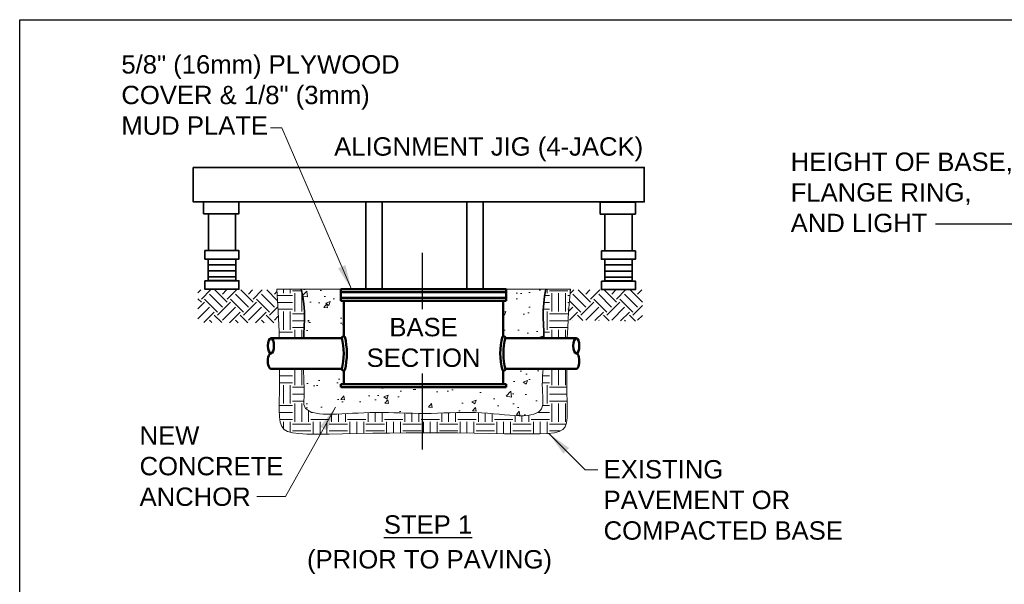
# Model space of a CAD drawing. Header units: inches. Extents: x 0 to 21.3, y 0 to 11.
# Tile 3 of 5: x 0 to 5, y 8.1 to 11. Entities that reach past the tile are written whole.
import ezdxf

# ---------------------------------------------------------------- set-up
doc = ezdxf.new("R2010")
doc.units = ezdxf.units.IN
doc.header["$LTSCALE"] = 0.375
doc.header["$MEASUREMENT"] = 0
doc.linetypes.add('CENTER', pattern=[2, 1.25, -0.25, 0.25, -0.25])
doc.layers.get('0').update_dxf_attribs({"linetype": 'CONTINUOUS', "lineweight": 35})
for name, color, linetype, lineweight in [('C-PVMT-CONC', 8, 'CONTINUOUS', 18), ('E-AFLD-LITE-RUNW', 203, 'CONTINUOUS', 50), ('E-POWR-CNDT', 83, 'CONTINUOUS', 50), ('G-ANNO-PATT', 252, 'CONTINUOUS', 18), ('G-ANNO-REDL', 1, 'CONTINUOUS', 25), ('S-ACCS-MISC', 83, 'CONTINUOUS', 35), ('S-SLAB-EDGE', 41, 'CONTINUOUS', 35)]:
    doc.layers.add(name, color=color, linetype=linetype, lineweight=lineweight)
for name, color, linetype in [('G-ANNO-DIMS', 7, 'CONTINUOUS'), ('G-ANNO-TEXT', 7, 'CONTINUOUS'), ('G-ANNO-TTLB', 7, 'CONTINUOUS')]:
    doc.layers.add(name, color=color, linetype=linetype)
doc.styles.add('01-E-BLDG-1_1', font='arial.ttf', dxfattribs={"height": 0.09375})
doc.dimstyles.new('01-E-BLDG-1_1', dxfattribs={"dimtxt": 0.09375, "dimasz": 0.125, "dimexe": 0.0625, "dimexo": 0.0625, "dimgap": 0.0625, "dimtad": 1, "dimdec": 4, "dimzin": 3, "dimdsep": 46, "dimlunit": 4, "dimtxsty": '01-E-BLDG-1_1', "dimcen": 0.0625, "dimclrd": 1, "dimclre": 1, "dimclrt": 256, "dimazin": 0, "dimtfac": 1, "dimtdec": 4, "dimtmove": 1, "dimatfit": 3, "dimfxl": 1, "dimfrac": 2, "dimtolj": 1, "dimtzin": 3, "dimlwd": 0, "dimlwe": 0, "dimarcsym": 0})
pattern_1 = [(50, (5.73272, 3.61499), (0.224144, -0.01961), [0.0234375, -0.2578125]), (355, (5.73272, 3.61499), (-0.04336, 0.23506), [0.01875, -0.20625]), (100.4514, (5.7514, 3.61335), (0.180784, 0.21545), [0.019919, -0.219107]), (46.184, (5.73272, 3.6775), (0.333513, -0.051725), [0.035156, -0.386719]), (96.6356, (5.7605, 3.67318), (0.292082, 0.304412), [0.029878, -0.32866]), (351.184, (5.7327, 3.6775), (0.292082, 0.304412), [0.028125, -0.309375]), (21, (5.76397, 3.66186), (0.1865335, -0.1258184), [0.0234375, -0.2578125]), (326, (5.76397, 3.66186), (0.076036, 0.2266094), [0.01875, -0.20625]), (71.4514, (5.7795, 3.65138), (0.2625695, 0.100791), [0.019919, -0.219107]), (37.5, (5.732716, 3.61499), (0.00379995, 0.1040293), [0, -0.20375, 0, -0.209375, 0, -0.2070312]), (7.5, (5.73272, 3.61499), (0.0822092, 0.1232537), [0, -0.119375, 0, -0.1990625, 0, -0.0789062]), (327.5, (5.66303, 3.61499), (0.1668195, -0.0070484), [0, -0.078125, 0, -0.24375, 0, -0.3234375]), (317.5, (5.63178, 3.61499), (0.1822457, 0.0312828), [0, -0.1015625, 0, -0.161875, 0, -0.2296875])]
pattern_2 = [(0, (-0.29325, 3.61499), (0.09375, 0.09375), [0.09375, -0.09375]), (0, (-0.29325, 3.65014), (0.09375, 0.09375), [0.09375, -0.09375]), (0, (-0.29325, 3.6853), (0.09375, 0.09375), [0.09375, -0.09375]), (90, (-0.28154, 3.69702), (-0.09375, 0.09375), [0.09375, -0.09375]), (90, (-0.24638, 3.69702), (-0.09375, 0.09375), [0.09375, -0.09375]), (90, (-0.21122, 3.69702), (-0.09375, 0.09375), [0.09375, -0.09375])]

# ---------------------------------------------------------------- blocks, each defined once
blk = doc.blocks.new('G-DBRK')
at = {"color": 0, "linetype": 'ByBlock', "lineweight": -2}
blk.add_ellipse((0, -0.25), major_axis=(0, -0.25), ratio=0.4, dxfattribs=at)
blk.add_ellipse((0, -0.75), major_axis=(0, -0.25), ratio=0.4, start_param=0, end_param=3.141593, dxfattribs=at)

msp = doc.modelspace()

# ---------------------------------------------------------------- hatches: boundary and pattern name
at = {"layer": 'G-ANNO-PATT', "linetype": 'Continuous'}
h = msp.add_hatch(dxfattribs=at)
h.set_pattern_fill('EARTH', color=256, scale=0.375, angle=45, style=0)
h.set_pattern_definition([(45, (0, 3.60744), (1e-17, 0.1325825), [0.09375, -0.09375]), (45, (-0.02486, 3.6323), (1e-17, 0.1325825), [0.09375, -0.09375]), (45, (-0.04972, 3.65716), (1e-17, 0.1325825), [0.09375, -0.09375]), (135, (-0.04972, 3.67373), (-0.1325825, 3e-17), [0.09375, -0.09375]), (135, (-0.02486, 3.69859), (-0.1325825, 3e-17), [0.09375, -0.09375]), (135, (7e-18, 3.72345), (-0.1325825, 3e-17), [0.09375, -0.09375])])
h.paths.add_polyline_path([(0.9104, 9.62009), (1.31328, 9.62009), (1.32302, 9.45178), (0.9104, 9.45364)])
h.paths.add_polyline_path([(2.81389, 9.62009), (3.1816, 9.62009), (3.1816, 9.4603), (2.80236, 9.46529)])
at = {"layer": 'G-ANNO-PATT'}
h = msp.add_hatch(dxfattribs=at)
h.set_pattern_fill('EARTH', color=256, scale=0.375)
h.set_pattern_definition(pattern_2)
h.paths.add_polyline_path([(1.45488, 9.47155), (1.45436, 9.51004), (1.45186, 9.54849), (1.44679, 9.5866), (1.43855, 9.62402), (1.31355, 9.62402), (1.32083, 9.5095), (1.32532, 9.40664), (1.32613, 9.37402), (1.45121, 9.37402), (1.45233, 9.39582), (1.454, 9.43337)])
h = msp.add_hatch(dxfattribs=at)
h.set_pattern_fill('AR-CONC', color=256, scale=0.03125)
h.set_pattern_definition(pattern_1)
h.paths.add_polyline_path([(1.64679, 9.37402, -0.2567236), (1.65655, 9.37896), (1.65655, 9.56402), (1.64155, 9.56402), (1.64155, 9.62402), (1.43855, 9.62402), (1.44679, 9.5866), (1.45186, 9.54849), (1.45436, 9.51004), (1.45488, 9.47155), (1.454, 9.43337), (1.45233, 9.39582), (1.45121, 9.37402)])
h = msp.add_hatch(dxfattribs=at)
h.set_pattern_fill('AR-CONC', color=256, scale=0.03125)
h.set_pattern_definition(pattern_1)
h.paths.add_polyline_path([(2.47055, 9.37896, -0.2567236), (2.48031, 9.37402), (2.67846, 9.37402), (2.67717, 9.4072), (2.67584, 9.44287), (2.67508, 9.47927), (2.67543, 9.51598), (2.67743, 9.55261), (2.68163, 9.58876), (2.68855, 9.62402), (2.48555, 9.62402), (2.48555, 9.56402), (2.47055, 9.56402)])
h = msp.add_hatch(dxfattribs=at)
h.set_pattern_fill('EARTH', color=256, scale=0.375)
h.set_pattern_definition(pattern_2)
h.paths.add_polyline_path([(2.67508, 9.47927), (2.67584, 9.44287), (2.67717, 9.4072), (2.67846, 9.37415), (2.79757, 9.37415), (2.79985, 9.4277), (2.80432, 9.50816), (2.81355, 9.62402), (2.68855, 9.62402), (2.68163, 9.58876), (2.67743, 9.55261), (2.67543, 9.51598)])
h = msp.add_hatch(dxfattribs=at)
h.set_pattern_fill('EARTH', color=256, scale=0.375)
h.set_pattern_definition(pattern_2)
h.paths.add_polyline_path([(2.7962, 9.09846), (2.79506, 9.15953), (2.79469, 9.2179), (2.67456, 9.2179), (2.67327, 9.20065), (2.67166, 9.17748), (2.67051, 9.15561), (2.67007, 9.13494), (2.67048, 9.11539), (2.67145, 9.09698), (2.67257, 9.07976), (2.67384, 9.04152), (2.66899, 9.01744), (2.65616, 8.9997), (2.63408, 8.9872), (2.61093, 8.98167), (2.5935, 8.97923), (2.57404, 8.97796), (2.55259, 8.9778), (2.52923, 8.97867), (2.50413, 8.98036), (2.47749, 8.98262), (2.44951, 8.9852), (2.42038, 8.98787), (2.3903, 8.99038), (2.35948, 8.99247), (2.3281, 8.99391), (2.29635, 8.99452), (2.26431, 8.99442), (2.23207, 8.9938), (2.19968, 8.99285), (2.16723, 8.99175), (2.13478, 8.99069), (2.10241, 8.98987), (2.07019, 8.98947), (2.03818, 8.98962), (2.00637, 8.99023), (1.97478, 8.99113), (1.94338, 8.99218), (1.91218, 8.99321), (1.88116, 8.99406), (1.85033, 8.99459), (1.81966, 8.99463), (1.7892, 8.99408), (1.75907, 8.99305), (1.72945, 8.9917), (1.70052, 8.99019), (1.67245, 8.98868), (1.64541, 8.98733), (1.61958, 8.9863), (1.59512, 8.98575), (1.5722, 8.98582), (1.55096, 8.98659), (1.5215, 8.98887), (1.48791, 8.99567), (1.45948, 9.01539), (1.45227, 9.0351), (1.45224, 9.05652), (1.45273, 9.07083), (1.45332, 9.08704), (1.4536, 9.1053), (1.45328, 9.12571), (1.45247, 9.14825), (1.45137, 9.17283), (1.45019, 9.19939), (1.44951, 9.21802), (1.32815, 9.21802), (1.32785, 9.16313), (1.32699, 9.10203), (1.32625, 9.05016), (1.32622, 9.00702), (1.32757, 8.97207), (1.33133, 8.94448), (1.33864, 8.92338), (1.35063, 8.90789), (1.36842, 8.89711), (1.39314, 8.89018), (1.42593, 8.8862), (1.46791, 8.8843), (1.51981, 8.8837), (1.58073, 8.88403), (1.64939, 8.88504), (1.72448, 8.88646), (1.80471, 8.88805), (1.8888, 8.88954), (1.97543, 8.89067), (2.06332, 8.89119), (2.15118, 8.89092), (2.23772, 8.89003), (2.32166, 8.88874), (2.40172, 8.88731), (2.47662, 8.88597), (2.54507, 8.88498), (2.60581, 8.88457), (2.65754, 8.88498), (2.69938, 8.88657), (2.73206, 8.89013), (2.75667, 8.89658), (2.77434, 8.90683), (2.78617, 8.92178), (2.79328, 8.94235), (2.79679, 8.96945), (2.79779, 9.00398), (2.79735, 9.04679)])
h = msp.add_hatch(dxfattribs=at)
h.set_pattern_fill('AR-CONC', color=256, scale=0.03125)
h.set_pattern_definition(pattern_1)
h.paths.add_polyline_path([(2.67257, 9.07976), (2.67145, 9.09698), (2.67048, 9.11539), (2.67007, 9.13494), (2.67051, 9.15561), (2.67166, 9.17748), (2.67327, 9.20065), (2.67456, 9.21802), (2.48031, 9.21802, -0.2567236), (2.47055, 9.21309), (2.47055, 9.13902), (2.48555, 9.13902), (2.48555, 9.12402), (1.64155, 9.12402), (1.64155, 9.13902), (1.65655, 9.13902), (1.65655, 9.21309, -0.2567236), (1.64679, 9.21802), (1.44951, 9.21802), (1.45019, 9.19939), (1.45137, 9.17283), (1.45247, 9.14825), (1.45328, 9.12571), (1.4536, 9.1053), (1.45332, 9.08704), (1.45273, 9.07083), (1.45224, 9.05652), (1.45227, 9.0351), (1.45948, 9.01539), (1.48522, 8.99754), (1.49852, 8.99352), (1.514, 8.99039), (1.53152, 8.9881), (1.55096, 8.98659), (1.5722, 8.98582), (1.59512, 8.98575), (1.61958, 8.9863), (1.64541, 8.98733), (1.67245, 8.98868), (1.70052, 8.99019), (1.72945, 8.9917), (1.75907, 8.99305), (1.7892, 8.99408), (1.81966, 8.99463), (1.85033, 8.99459), (1.88116, 8.99406), (1.91218, 8.99321), (1.94338, 8.99218), (1.97478, 8.99113), (2.00637, 8.99023), (2.03818, 8.98962), (2.07019, 8.98947), (2.10241, 8.98987), (2.13478, 8.99069), (2.16723, 8.99175), (2.19968, 8.99285), (2.23207, 8.9938), (2.26431, 8.99442), (2.29635, 8.99452), (2.3281, 8.99391), (2.35948, 8.99247), (2.3903, 8.99038), (2.42038, 8.98787), (2.44951, 8.9852), (2.47749, 8.98262), (2.50413, 8.98036), (2.52923, 8.97867), (2.55259, 8.9778), (2.57404, 8.97796), (2.5935, 8.97923), (2.61093, 8.98167), (2.62629, 8.98534), (2.63951, 8.99027), (2.65056, 8.99653), (2.65939, 9.00417), (2.66595, 9.01324), (2.67027, 9.02377), (2.67268, 9.03574), (2.67359, 9.04909)])
at = {"layer": 'S-ACCS-MISC', "linetype": 'Continuous'}
h = msp.add_hatch(dxfattribs=at)
h.set_pattern_fill('LINE', color=256, scale=0.25, style=0)
h.set_pattern_definition([(0, (-5.314633, 0.624022), (0, 0.03125), [])])
h.paths.add_polyline_path([(0.96372, 9.77801), (1.10359, 9.77801), (1.10359, 9.66846), (0.96372, 9.66846)])
at = {"layer": 'S-ACCS-MISC'}
h = msp.add_hatch(dxfattribs=at)
h.set_pattern_fill('LINE', color=256, scale=0.25, style=0)
h.set_pattern_definition([(0, (-3.288655, 0.622495), (0, 0.03125), [])])
h.paths.add_polyline_path([(2.9897, 9.77648), (3.12957, 9.77648), (3.12957, 9.66693), (2.9897, 9.66693)])

# ---------------------------------------------------------------- linework, layer by layer
at = {"layer": 'C-PVMT-CONC'}
for p, q in [((1.43855, 9.62402), (1.64155, 9.62402)), ((2.48555, 9.62402), (2.68855, 9.62402))]:
    msp.add_line(p, q, dxfattribs=at)
at = {"layer": 'E-AFLD-LITE-RUNW'}
for p, q in [((1.64155, 9.62402), (1.64155, 9.56402)), ((1.64155, 9.62402), (2.48555, 9.62402)), ((1.64155, 9.60902), (2.48555, 9.60902)), ((2.48555, 9.62402), (2.48555, 9.56402)), ((1.64155, 9.57902), (2.48555, 9.57902)), ((1.64155, 9.56402), (2.48555, 9.56402)), ((1.65655, 9.56402), (1.65655, 9.38305)), ((2.47055, 9.56402), (2.47055, 9.38305)), ((1.65655, 9.20899), (1.65655, 9.13902)), ((2.47055, 9.20899), (2.47055, 9.13902)), ((1.64155, 9.13902), (2.48555, 9.13902)), ((1.64155, 9.13902), (1.64155, 9.12402)), ((1.64155, 9.12402), (2.48555, 9.12402)), ((2.48555, 9.13902), (2.48555, 9.12402))]:
    msp.add_line(p, q, dxfattribs=at)
at = {"layer": 'E-POWR-CNDT'}
for p, q in [((1.28355, 9.37415), (1.64649, 9.37415)), ((2.84355, 9.37415), (2.48061, 9.37415)), ((1.28355, 9.2179), (1.64649, 9.2179)), ((2.84355, 9.2179), (2.48061, 9.2179))]:
    msp.add_line(p, q, dxfattribs=at)
for centre, radius, start, end in [((1.65539, 9.37119), 0.01192, 62.90696, 145.61902), ((1.32338, 9.29602), 0.33242, 345.73701, 14.26299), ((1.32338, 9.29602), 0.34817, 345.73701, 14.26299), ((2.80373, 9.29602), 0.34817, 165.73701, 194.26299), ((2.47171, 9.37119), 0.01192, 34.38098, 117.09304), ((2.80373, 9.29602), 0.33242, 165.73701, 194.26299), ((1.65539, 9.22085), 0.01192, 214.38098, 297.09304), ((2.47171, 9.22085), 0.01192, 242.90696, 325.61902)]:
    msp.add_arc(centre, radius, start, end, dxfattribs=at)
at = {"layer": 'G-ANNO-DIMS', "color": 1}
msp.add_line((4.67953, 9.95802), (5.17129, 9.95802), dxfattribs=at)
at = {"layer": 'G-ANNO-PATT'}
for p, q in [((1.31355, 9.62402), (1.43855, 9.62402)), ((2.68855, 9.62402), (2.81355, 9.62402))]:
    msp.add_line(p, q, dxfattribs=at)
for points in [[(1.31355, 9.62402), (1.32083, 9.5095), (1.32532, 9.40664), (1.32613, 9.37402)], [(2.79757, 9.37415), (2.79985, 9.4277), (2.80432, 9.50816), (2.81355, 9.62402)], [(1.32815, 9.21802), (1.32785, 9.16313), (1.32699, 9.10203), (1.32625, 9.05016), (1.32622, 9.00702), (1.32757, 8.97207), (1.33133, 8.94448), (1.33864, 8.92338), (1.35063, 8.90789), (1.36842, 8.89711), (1.39314, 8.89018), (1.42593, 8.8862), (1.46791, 8.8843), (1.51981, 8.8837), (1.58073, 8.88403), (1.64939, 8.88504), (1.72448, 8.88646), (1.80471, 8.88805), (1.8888, 8.88954), (1.97543, 8.89067), (2.06332, 8.89119), (2.15118, 8.89092), (2.23772, 8.89003), (2.32166, 8.88874), (2.40172, 8.88731), (2.47662, 8.88597), (2.54507, 8.88498), (2.60581, 8.88457), (2.65754, 8.88498), (2.69938, 8.88657), (2.73206, 8.89013), (2.75667, 8.89658), (2.77434, 8.90683), (2.78617, 8.92178), (2.79328, 8.94235), (2.79679, 8.96945), (2.79779, 9.00398), (2.79735, 9.04679), (2.7962, 9.09846), (2.79506, 9.15953), (2.79469, 9.2179)], [(1.44951, 9.21802), (1.45019, 9.19939), (1.45137, 9.17283), (1.45247, 9.14825), (1.45328, 9.12571), (1.4536, 9.1053), (1.45332, 9.08704), (1.45273, 9.07083), (1.45224, 9.05652), (1.45227, 9.0351), (1.45948, 9.01539), (1.48522, 8.99754), (1.49852, 8.99352), (1.514, 8.99039), (1.53152, 8.9881), (1.55096, 8.98659), (1.5722, 8.98582), (1.59512, 8.98575), (1.61958, 8.9863), (1.64541, 8.98733), (1.67245, 8.98868), (1.70052, 8.99019), (1.72945, 8.9917), (1.75907, 8.99305), (1.7892, 8.99408), (1.81966, 8.99463), (1.85033, 8.99459), (1.88116, 8.99406), (1.91218, 8.99321), (1.94338, 8.99218), (1.97478, 8.99113), (2.00637, 8.99023), (2.03818, 8.98962), (2.07019, 8.98947), (2.10241, 8.98987), (2.13478, 8.99069), (2.16723, 8.99175), (2.19968, 8.99285), (2.23207, 8.9938), (2.26431, 8.99442), (2.29635, 8.99452), (2.3281, 8.99391), (2.35948, 8.99247), (2.3903, 8.99038), (2.42038, 8.98787), (2.44951, 8.9852), (2.47749, 8.98262), (2.50413, 8.98036), (2.52923, 8.97867), (2.55259, 8.9778), (2.57404, 8.97796), (2.5935, 8.97923), (2.61093, 8.98167), (2.62629, 8.98534), (2.63951, 8.99027), (2.65056, 8.99653), (2.65939, 9.00417), (2.66595, 9.01324), (2.67027, 9.02377), (2.67268, 9.03574), (2.67359, 9.04909), (2.67257, 9.07976), (2.67145, 9.09698), (2.67048, 9.11539), (2.67007, 9.13494), (2.67051, 9.15561), (2.67166, 9.17748), (2.67327, 9.20065), (2.67455, 9.2179)]]:
    msp.add_lwpolyline(points, dxfattribs=at)
at = {"layer": 'G-ANNO-REDL', "linetype": 'CENTER'}
for p, q in [((2.05667, 9.81), (2.05667, 9.52151)), ((2.05667, 9.19281), (2.05667, 8.80578))]:
    msp.add_line(p, q, dxfattribs=at)
at = {"layer": 'G-ANNO-TTLB'}
msp.add_lwpolyline([(0, 11), (8.5, 11), (8.5, 0), (0, 0)], close=True, dxfattribs=at)
at = {"layer": 'S-ACCS-MISC'}
for points in [[(0.8867, 10.24572), (3.1912, 10.24572), (3.1912, 10.06929), (0.8867, 10.06929)], [(0.93998, 10.06929), (1.11981, 10.06929), (1.11981, 10.00937), (0.93998, 10.00937)], [(1.7692, 10.06929), (1.85246, 10.06929), (1.85246, 9.62321), (1.7692, 9.62321)], [(2.28538, 10.06929), (2.36864, 10.06929), (2.36864, 9.62321), (2.28538, 9.62321)], [(2.96596, 10.06776), (3.14579, 10.06776), (3.14579, 10.00784), (2.96596, 10.00784)], [(0.96388, 10.0087), (1.10291, 10.0087), (1.10291, 9.82145), (0.96388, 9.82145)], [(2.98985, 10.00718), (3.12889, 10.00718), (3.12889, 9.81992), (2.98985, 9.81992)], [(0.94664, 9.82128), (1.11981, 9.82128), (1.11981, 9.77801), (0.94664, 9.77801)], [(2.97262, 9.81976), (3.14579, 9.81976), (3.14579, 9.77648), (2.97262, 9.77648)], [(0.96372, 9.77801), (1.10359, 9.77801), (1.10359, 9.66846), (0.96372, 9.66846)], [(2.9897, 9.77648), (3.12957, 9.77648), (3.12957, 9.66693), (2.9897, 9.66693)], [(0.94664, 9.66665), (1.11981, 9.66665), (1.11981, 9.62338), (0.94664, 9.62338)], [(2.97262, 9.66513), (3.14579, 9.66513), (3.14579, 9.62185), (2.97262, 9.62185)]]:
    msp.add_lwpolyline(points, close=True, dxfattribs=at)
at = {"layer": 'S-SLAB-EDGE'}
for points in [[(1.43855, 9.62402), (1.44679, 9.5866), (1.45186, 9.54849), (1.45436, 9.51004), (1.45488, 9.47155), (1.454, 9.43337), (1.45233, 9.39582), (1.45121, 9.37402)], [(2.67845, 9.37415), (2.67717, 9.4072), (2.67584, 9.44287), (2.67508, 9.47927), (2.67543, 9.51598), (2.67743, 9.55261), (2.68163, 9.58876), (2.68855, 9.62402)]]:
    msp.add_lwpolyline(points, dxfattribs=at)

# ---------------------------------------------------------------- block references
at = {"layer": 'E-POWR-CNDT', "yscale": 0.15625, "zscale": 0.15625}
for p, xscale in [((1.28355, 9.37415), -0.15625), ((2.84355, 9.37415), 0.15625)]:
    msp.add_blockref('G-DBRK', p, dxfattribs=dict(at, xscale=xscale))

# ---------------------------------------------------------------- texts
at = {"layer": 'G-ANNO-TEXT', "char_height": 0.09375, "rotation": 360, "style": '01-E-BLDG-1_1'}
for s, insert, width, attachment_point in [('\\A1;5/8" (16mm) PLYWOOD COVER & 1/8" (3mm) MUD PLATE', (0.51956, 10.8188), 1.432189, 1), ('\\A1;ALIGNMENT JIG (4-JACK)', (1.60673, 10.39955), 1.5926351, 1), ('\\A1;HEIGHT OF BASE, FLANGE RING, AND LIGHT', (3.93925, 10.32153), 1.2071927, 1), ('\\A1;BASE SECTION', (2.06355, 9.35152), 0.6998876, 5), ('\\A1;NEW CONCRETE ANCHOR', (0.6126, 8.9237), 0.8379235, 1), ('\\A1;EXISTING PAVEMENT OR COMPACTED BASE', (2.98348, 8.75122), 1.231565, 1), ('\\A1;{\\LSTEP 1}', (2.08632, 8.46928), 0.9483905, 2), ('\\A1;(PRIOR TO PAVING)', (2.09384, 8.29161), 1.6103527, 2)]:
    msp.add_mtext(s, dxfattribs=dict(at, insert=insert, width=width, attachment_point=attachment_point))

# ---------------------------------------------------------------- leaders
at = {"layer": 'G-ANNO-TEXT'}
for points in [[(1.69497, 9.62402), (1.33905, 10.44834), (1.28095, 10.44834)], [(1.61372, 9.02139), (1.358, 8.56521), (1.21122, 8.56521)], [(2.70434, 8.88711), (2.88854, 8.70193), (2.95442, 8.70193)]]:
    msp.add_leader(points, dimstyle='01-E-BLDG-1_1', dxfattribs=at)

doc.saveas('drawing.dxf')
